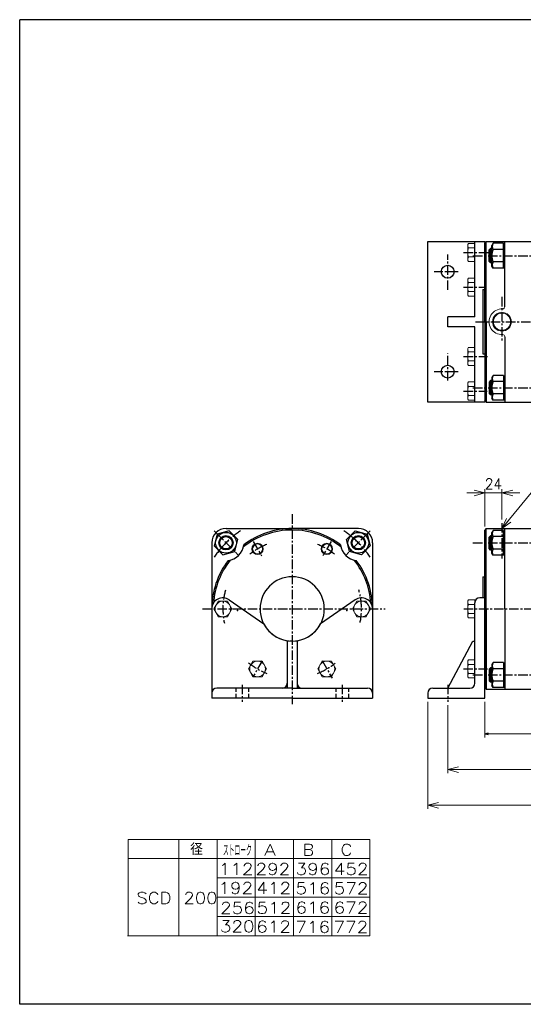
# Model space of a CAD drawing. Header units: millimetres. Extents: x -985 to 985, y -705 to 705.
# Tile 1 of 2: x -985 to -280, y -674 to 705. Entities that reach past the tile are written whole.
import ezdxf
from ezdxf.enums import TextEntityAlignment as Align

# ---------------------------------------------------------------- set-up
doc = ezdxf.new("R2010")
doc.units = ezdxf.units.MM
doc.header["$LTSCALE"] = 0.416667
doc.header["$PDSIZE"] = 1
doc.linetypes.add('CENTER', pattern=[50.8, 31.75, -6.35, 6.35, -6.35])
doc.linetypes.add('DASHED', pattern=[19.05, 12.7, -6.35])
doc.layers.add('ZUWAKU', color=7, linetype='Continuous')
doc.styles.add('dcStyle0', font='txt.shx', dxfattribs={"width": 0.80625, "bigfont": 'bigfont'})
doc.dimstyles.new('DaDimRotatedStyle', dxfattribs={"dimtxt": 15, "dimasz": 5.000003, "dimexe": 5, "dimexo": 1.666667, "dimgap": 5, "dimtad": 3, "dimdsep": 46, "dimtxsty": 'dcStyle0', "dimblk1": 'OPEN30', "dimblk2": 'OPEN30', "dimsah": 1, "dimcen": 0.09, "dimclrd": 4, "dimclre": 4, "dimclrt": 4, "dimadec": 0, "dimazin": 2, "dimtfac": 1, "dimtdec": 4, "dimtmove": 0, "dimatfit": 0, "dimfxl": 1, "dimarcsym": 0})

# ---------------------------------------------------------------- blocks, each defined once
blk = doc.blocks.new('DC_GROUP_Φ200_2')
at = {"color": 4, "linetype": 'Continuous', "lineweight": 18}
for p, q in [((-309.8, -7.6), (-303.4, 6.6)), ((-309.8, -7.6), (-300.3, 4)), ((-297.2, 1.5), (-309.8, -7.6))]:
    blk.add_line(p, q, dxfattribs=at)
blk = doc.blocks.new('DC_GROUP_Φ200_6')
at = {"color": 4, "linetype": 'Continuous', "lineweight": 25}
for p, q in [((-691.7, -10.7), (-708.4, -15.2)), ((-679.4, -23), (-691.7, -10.7)), ((-708.4, -15.2), (-712.9, -31.9)), ((-683.9, -39.7), (-679.4, -23)), ((-712.9, -31.9), (-700.6, -44.2)), ((-700.6, -44.2), (-683.9, -39.7))]:
    blk.add_line(p, q, dxfattribs=at)
for radius in [14.5, 10, 8.65]:
    blk.add_circle((-696.2, -27.5), radius, dxfattribs=at)
blk = doc.blocks.new('DC_GROUP_Φ200_7')
at = {"color": 4, "linetype": 'Continuous', "lineweight": 25}
for p, q in [((-322.3, -195.3), (-323.9, -198.1)), ((-323.9, -198.1), (-323.9, -227.1)), ((-307.9, -195.3), (-322.3, -195.3)), ((-307.9, -203.9), (-322.3, -203.9)), ((-307.9, -195.3), (-307.9, -229.9)), ((-307.9, -195.7), (-307.9, -229.5)), ((-307.9, -195.7), (-305.8, -195.7)), ((-322.3, -229.9), (-323.9, -227.1)), ((-307.9, -221.2), (-322.3, -221.2)), ((-307.9, -229.9), (-322.3, -229.9)), ((-307.9, -229.5), (-305.8, -229.5))]:
    blk.add_line(p, q, dxfattribs=at)
for centre, radius, start, end in [((-300.1, -212.6), 23.8, 158.7017, 201.2983), ((-314.8, -199.6), 8.66, 150, 210), ((-314.8, -225.6), 8.66, 150, 210)]:
    blk.add_arc(centre, radius, start, end, dxfattribs=at)
blk = doc.blocks.new('DC_GROUP_Φ200_10')
at = {"color": 4, "linetype": 'Continuous', "lineweight": 25}
for p, q in [((-527.6, -23), (-515.4, -10.7)), ((-515.4, -10.7), (-498.6, -15.2)), ((-523.1, -39.7), (-527.6, -23)), ((-498.6, -15.2), (-494.2, -31.9)), ((-506.4, -44.2), (-523.1, -39.7)), ((-494.2, -31.9), (-506.4, -44.2))]:
    blk.add_line(p, q, dxfattribs=at)
for radius in [14.5, 10, 8.65]:
    blk.add_circle((-510.9, -27.5), radius, dxfattribs=at)
blk = doc.blocks.new('DC_GROUP_Φ200_11')
at = {"color": 4, "linetype": 'Continuous', "lineweight": 25}
for p, q in [((-322.3, -10.3), (-323.9, -13.1)), ((-323.9, -42.1), (-323.9, -13.1)), ((-307.9, -10.3), (-322.3, -10.3)), ((-307.9, -44.9), (-307.9, -10.3)), ((-307.9, -44.5), (-307.9, -10.7)), ((-307.9, -10.7), (-305.8, -10.7)), ((-307.9, -18.9), (-322.3, -18.9)), ((-307.9, -36.2), (-322.3, -36.2)), ((-322.3, -44.9), (-323.9, -42.1)), ((-307.9, -44.9), (-322.3, -44.9)), ((-307.9, -44.5), (-305.8, -44.5))]:
    blk.add_line(p, q, dxfattribs=at)
for centre, radius, start, end in [((-314.8, -14.6), 8.66, 150, 210), ((-300.1, -27.6), 23.8, 158.7017, 201.2983), ((-314.8, -40.6), 8.66, 150, 210)]:
    blk.add_arc(centre, radius, start, end, dxfattribs=at)
blk = doc.blocks.new('DC_GROUP_Φ200_13')
at = {"color": 4, "linetype": 'Continuous', "lineweight": 25}
for p, q in [((-322.3, 206.9), (-323.9, 204)), ((-307.9, 206.9), (-322.3, 206.9)), ((-307.9, 206.9), (-307.9, 172.2)), ((-323.9, 204), (-323.9, 175)), ((-307.9, 198.2), (-322.3, 198.2)), ((-307.9, 206.4), (-307.9, 172.6)), ((-307.9, 206.4), (-305.8, 206.4)), ((-307.9, 180.9), (-322.3, 180.9)), ((-322.3, 172.2), (-323.9, 175)), ((-307.9, 172.2), (-322.3, 172.2)), ((-307.9, 172.6), (-305.8, 172.6))]:
    blk.add_line(p, q, dxfattribs=at)
for centre, radius, start, end in [((-314.8, 202.5), 8.66, 150, 210), ((-300.1, 189.5), 23.8, 158.7017, 201.2983), ((-314.8, 176.5), 8.66, 150, 210)]:
    blk.add_arc(centre, radius, start, end, dxfattribs=at)
blk = doc.blocks.new('DC_GROUP_Φ200_15')
at = {"color": 4, "linetype": 'Continuous', "lineweight": 25}
for p, q in [((-322.3, 391.9), (-323.9, 389)), ((-323.9, 360), (-323.9, 389)), ((-307.9, 391.9), (-322.3, 391.9)), ((-307.9, 357.2), (-307.9, 391.9)), ((-307.9, 357.6), (-307.9, 391.4)), ((-307.9, 391.4), (-305.8, 391.4)), ((-307.9, 383.2), (-322.3, 383.2)), ((-322.3, 357.2), (-323.9, 360)), ((-307.9, 365.9), (-322.3, 365.9)), ((-307.9, 357.2), (-322.3, 357.2)), ((-307.9, 357.6), (-305.8, 357.6))]:
    blk.add_line(p, q, dxfattribs=at)
for centre, radius, start, end in [((-314.8, 387.5), 8.66, 150, 210), ((-300.1, 374.5), 23.8, 158.7017, 201.2983), ((-314.8, 361.5), 8.66, 150, 210)]:
    blk.add_arc(centre, radius, start, end, dxfattribs=at)
blk = doc.blocks.new('DC_GROUP_Φ200_19')
at = {"color": 4, "linetype": 'Continuous', "lineweight": 13}
for radius in [8, 6.92]:
    blk.add_circle((-555, -36.1), radius, dxfattribs=at)
blk = doc.blocks.new('DC_GROUP_Φ200_20')
at = {"color": 4, "linetype": 'Continuous', "lineweight": 13}
for radius in [8, 6.92]:
    blk.add_circle((-652, -36.1), radius, dxfattribs=at)
blk = doc.blocks.new('DC_GROUP_Φ200_25')
at = {"color": 4, "linetype": 'Continuous', "lineweight": 13}
for p, q in [((-658.4, -193.1), (-664.7, -204.1)), ((-664.7, -204.1), (-658.4, -215.1)), ((-645.7, -193.1), (-658.4, -193.1)), ((-639.3, -204.1), (-645.7, -193.1)), ((-645.7, -215.1), (-639.3, -204.1)), ((-658.4, -215.1), (-645.7, -215.1))]:
    blk.add_line(p, q, dxfattribs=at)
blk.add_circle((-652, -204.1), 11, dxfattribs=at)
blk = doc.blocks.new('DC_GROUP_Φ200_26')
at = {"color": 4, "linetype": 'Continuous', "lineweight": 13}
for p, q in [((-561.4, -193.1), (-567.7, -204.1)), ((-567.7, -204.1), (-561.4, -215.1)), ((-548.7, -193.1), (-561.4, -193.1)), ((-542.3, -204.1), (-548.7, -193.1)), ((-548.7, -215.1), (-542.3, -204.1)), ((-561.4, -215.1), (-548.7, -215.1))]:
    blk.add_line(p, q, dxfattribs=at)
blk.add_circle((-555, -204.1), 11, dxfattribs=at)
blk = doc.blocks.new('DC_GROUP_Φ200_27')
at = {"color": 4, "linetype": 'Continuous', "lineweight": 13}
for p, q in [((-706.9, -109.1), (-713.2, -120.1)), ((-694.2, -109.1), (-706.9, -109.1)), ((-687.8, -120.1), (-694.2, -109.1)), ((-713.2, -120.1), (-706.9, -131.1)), ((-694.2, -131.1), (-687.8, -120.1)), ((-706.9, -131.1), (-694.2, -131.1))]:
    blk.add_line(p, q, dxfattribs=at)
blk.add_circle((-700.5, -120.1), 11, dxfattribs=at)
blk = doc.blocks.new('DC_GROUP_Φ200_28')
at = {"color": 4, "linetype": 'Continuous', "lineweight": 13}
for p, q in [((-512.9, -109.1), (-519.2, -120.1)), ((-500.2, -109.1), (-512.9, -109.1)), ((-493.8, -120.1), (-500.2, -109.1)), ((-519.2, -120.1), (-512.9, -131.1)), ((-500.2, -131.1), (-493.8, -120.1)), ((-512.9, -131.1), (-500.2, -131.1))]:
    blk.add_line(p, q, dxfattribs=at)
blk.add_circle((-506.5, -120.1), 11, dxfattribs=at)
blk = doc.blocks.new('DC_GROUP_Φ200_38')
at = {"color": 4, "linetype": 'Continuous', "lineweight": 13}
for p, q in [((-347.8, -191.4), (-356.5, -191.4)), ((-347.8, -191.4), (-347.8, -216.8)), ((-357.8, -194.6), (-357.8, -213.6)), ((-347.8, -197.7), (-356.5, -197.7)), ((-347.8, -210.4), (-356.5, -210.4)), ((-347.8, -216.8), (-356.5, -216.8))]:
    blk.add_line(p, q, dxfattribs=at)
for centre, radius, start, end in [((-353.2, -194.6), 4.6, 136.3665, 223.6335), ((-341.3, -204.1), 16.5, 157.363, 202.637), ((-353.2, -213.6), 4.6, 136.3665, 223.6335)]:
    blk.add_arc(centre, radius, start, end, dxfattribs=at)
blk = doc.blocks.new('DC_GROUP_Φ200_39')
at = {"color": 4, "linetype": 'Continuous', "lineweight": 13}
for p, q in [((-347.8, -107.4), (-356.5, -107.4)), ((-347.8, -107.4), (-347.8, -132.8)), ((-357.8, -110.6), (-357.8, -129.6)), ((-347.8, -113.7), (-356.5, -113.7)), ((-347.8, -126.4), (-356.5, -126.4)), ((-347.8, -132.8), (-356.5, -132.8))]:
    blk.add_line(p, q, dxfattribs=at)
for centre, radius, start, end in [((-353.2, -110.6), 4.6, 136.3665, 223.6335), ((-341.3, -120.1), 16.5, 157.363, 202.637), ((-353.2, -129.6), 4.6, 136.3665, 223.6335)]:
    blk.add_arc(centre, radius, start, end, dxfattribs=at)
blk = doc.blocks.new('DC_GROUP_Φ200_43')
at = {"color": 4, "linetype": 'Continuous', "lineweight": 18}
for p, q in [((-413.8, -395.1), (-398.8, -391.1)), ((-398.8, -399.1), (-413.8, -395.1)), ((-413.8, -395.1), (-398.8, -395.1))]:
    blk.add_line(p, q, dxfattribs=at)
blk = doc.blocks.new('DC_GROUP_Φ200_44')
at = {"color": 4, "linetype": 'Continuous', "lineweight": 18}
for p, q in [((343.2, -391.1), (358.2, -395.1)), ((358.2, -395.1), (343.2, -399.1)), ((358.2, -395.1), (343.2, -395.1))]:
    blk.add_line(p, q, dxfattribs=at)
blk = doc.blocks.new('DC_GROUP_Φ200_42')
at = {"color": 4, "linetype": 'Continuous', "lineweight": 13}
for p, q in [((-413.8, -250.1), (-413.8, -400.1)), ((358.2, -250.1), (358.2, -317.1)), ((358.2, -352.8), (358.2, -400.1)), ((-413.8, -395.1), (358.2, -395.1))]:
    blk.add_line(p, q, dxfattribs=at)
at = {"linetype": 'Continuous'}
for name in ['DC_GROUP_Φ200_43', 'DC_GROUP_Φ200_44']:
    blk.add_blockref(name, (0, 0), dxfattribs=at)
at = {"color": 4, "style": 'dcStyle0'}
blk.add_text('C', height=15, dxfattribs=at).set_placement((-35.3, -390.1), (-20.3, -390.1), align=Align.FIT)
blk = doc.blocks.new('DC_GROUP_Φ200_46')
at = {"color": 4, "linetype": 'Continuous', "lineweight": 18}
for p, q in [((-385.8, -345.1), (-370.8, -341.1)), ((-370.8, -349.1), (-385.8, -345.1)), ((-385.8, -345.1), (-370.8, -345.1))]:
    blk.add_line(p, q, dxfattribs=at)
blk = doc.blocks.new('DC_GROUP_Φ200_47')
at = {"color": 4, "linetype": 'Continuous', "lineweight": 18}
for p, q in [((315.2, -341.1), (330.2, -345.1)), ((330.2, -345.1), (315.2, -349.1)), ((330.2, -345.1), (315.2, -345.1))]:
    blk.add_line(p, q, dxfattribs=at)
blk = doc.blocks.new('DC_GROUP_Φ200_48')
at = {"color": 4, "linetype": 'Continuous', "lineweight": 18}
for p, q in [((330.2, -345.1), (345.2, -341.1)), ((345.2, -349.1), (330.2, -345.1)), ((330.2, -345.1), (345.2, -345.1))]:
    blk.add_line(p, q, dxfattribs=at)
blk = doc.blocks.new('DC_GROUP_Φ200_49')
at = {"color": 4, "linetype": 'Continuous', "lineweight": 18}
for p, q in [((383.2, -341.1), (398.2, -345.1)), ((398.2, -345.1), (383.2, -349.1)), ((398.2, -345.1), (383.2, -345.1))]:
    blk.add_line(p, q, dxfattribs=at)
blk = doc.blocks.new('DC_GROUP_Φ200_45')
at = {"color": 4, "linetype": 'Continuous', "lineweight": 13}
for p, q in [((398.2, -140.1), (398.2, -270.5)), ((-385.8, -255), (-385.8, -350.1)), ((330.2, -255), (330.2, -350.1)), ((398.2, -300.3), (398.2, -350.1)), ((-385.8, -345.1), (330.2, -345.1)), ((330.2, -345.1), (398.2, -345.1))]:
    blk.add_line(p, q, dxfattribs=at)
at = {"linetype": 'Continuous'}
for name in ['DC_GROUP_Φ200_46', 'DC_GROUP_Φ200_47', 'DC_GROUP_Φ200_48', 'DC_GROUP_Φ200_49']:
    blk.add_blockref(name, (0, 0), dxfattribs=at)
at = {"color": 4, "style": 'dcStyle0'}
blk.add_text('B', height=15, dxfattribs=at).set_placement((-35.3, -340.1), (-20.3, -340.1), align=Align.FIT)
at = {"color": 4, "style": 'dcStyle0', "width": 0.8}
blk.add_text('68', height=15, dxfattribs=at).set_placement((349.2, -340.1), (373.2, -340.1), align=Align.FIT)
blk = doc.blocks.new('DC_GROUP_Φ200_50')
at = {"color": 4, "linetype": 'Continuous', "lineweight": 13}
for p, q in [((-357.8, 194.6), (-357.8, 175.5)), ((-347.8, 197.7), (-356.5, 197.7)), ((-347.8, 197.7), (-347.8, 172.3)), ((-347.8, 191.4), (-356.5, 191.4)), ((-347.8, 178.7), (-356.5, 178.7)), ((-347.8, 172.3), (-356.5, 172.3))]:
    blk.add_line(p, q, dxfattribs=at)
for centre, radius, start, end in [((-353.2, 194.6), 4.6, 136.3665, 223.6335), ((-341.3, 185), 16.5, 157.363, 202.637), ((-353.2, 175.5), 4.6, 136.3665, 223.6335)]:
    blk.add_arc(centre, radius, start, end, dxfattribs=at)
blk = doc.blocks.new('DC_GROUP_Φ200_51')
at = {"color": 4, "linetype": 'Continuous', "lineweight": 13}
for p, q in [((-357.8, 243.1), (-357.8, 224)), ((-347.8, 246.2), (-356.5, 246.2)), ((-347.8, 239.9), (-356.5, 239.9)), ((-347.8, 246.2), (-347.8, 220.8)), ((-347.8, 227.2), (-356.5, 227.2)), ((-347.8, 220.8), (-356.5, 220.8))]:
    blk.add_line(p, q, dxfattribs=at)
for centre, radius, start, end in [((-353.2, 243.1), 4.6, 136.3665, 223.6335), ((-341.3, 233.5), 16.5, 157.363, 202.637), ((-353.2, 224), 4.6, 136.3665, 223.6335)]:
    blk.add_arc(centre, radius, start, end, dxfattribs=at)
blk = doc.blocks.new('DC_GROUP_Φ200_52')
at = {"color": 4, "linetype": 'Continuous', "lineweight": 13}
for p, q in [((-357.8, 340.1), (-357.8, 321)), ((-347.8, 343.2), (-356.5, 343.2)), ((-347.8, 336.9), (-356.5, 336.9)), ((-347.8, 343.2), (-347.8, 317.8)), ((-347.8, 324.2), (-356.5, 324.2)), ((-347.8, 317.8), (-356.5, 317.8))]:
    blk.add_line(p, q, dxfattribs=at)
for centre, radius, start, end in [((-353.2, 340.1), 4.6, 136.3665, 223.6335), ((-341.3, 330.5), 16.5, 157.363, 202.637), ((-353.2, 321), 4.6, 136.3665, 223.6335)]:
    blk.add_arc(centre, radius, start, end, dxfattribs=at)
blk = doc.blocks.new('DC_GROUP_Φ200_53')
at = {"color": 4, "linetype": 'Continuous', "lineweight": 13}
for p, q in [((-357.8, 388.6), (-357.8, 369.5)), ((-347.8, 391.7), (-356.5, 391.7)), ((-347.8, 391.7), (-347.8, 366.3)), ((-347.8, 385.4), (-356.5, 385.4)), ((-347.8, 372.7), (-356.5, 372.7)), ((-347.8, 366.3), (-356.5, 366.3))]:
    blk.add_line(p, q, dxfattribs=at)
for centre, radius, start, end in [((-353.2, 388.6), 4.6, 136.3665, 223.6335), ((-341.3, 379), 16.5, 157.363, 202.637), ((-353.2, 369.5), 4.6, 136.3665, 223.6335)]:
    blk.add_arc(centre, radius, start, end, dxfattribs=at)
blk = doc.blocks.new('DC_GROUP_Φ200_59')
at = {"color": 4, "linetype": 'Continuous', "lineweight": 18}
for p, q in [((-309.8, 42.4), (-294.8, 46.4)), ((-294.8, 38.4), (-309.8, 42.4)), ((-309.8, 42.4), (-294.8, 42.4))]:
    blk.add_line(p, q, dxfattribs=at)
blk = doc.blocks.new('DC_GROUP_Φ200_60')
at = {"color": 4, "linetype": 'Continuous', "lineweight": 18}
for p, q in [((-348.8, 46.4), (-333.8, 42.4)), ((-333.8, 42.4), (-348.8, 38.4)), ((-333.8, 42.4), (-348.8, 42.4))]:
    blk.add_line(p, q, dxfattribs=at)
blk = doc.blocks.new('DC_GROUP_Φ200_58')
at = {"color": 4, "linetype": 'Continuous', "lineweight": 13}
for p, q in [((-358.8, 42.4), (-333.8, 42.4)), ((-333.8, -4.6), (-333.8, 47.4)), ((-333.8, 42.4), (-309.8, 42.4)), ((-309.8, 4.9), (-309.8, 47.4)), ((-284.8, 42.4), (-309.8, 42.4))]:
    blk.add_line(p, q, dxfattribs=at)
at = {"linetype": 'Continuous'}
for name in ['DC_GROUP_Φ200_60', 'DC_GROUP_Φ200_59']:
    blk.add_blockref(name, (0, 0), dxfattribs=at)
at = {"color": 4, "style": 'dcStyle0', "width": 0.8}
blk.add_text('24', height=15, dxfattribs=at).set_placement((-333.8, 47.4), (-309.8, 47.4), align=Align.FIT)
blk = doc.blocks.new('_OPEN30')
at = {"color": 0, "linetype": 'ByBlock', "lineweight": -2}
for p, q in [((-1, 0.267949), (0, 0)), ((0, 0), (-1, -0.267949)), ((0, 0), (-1, 0))]:
    blk.add_line(p, q, dxfattribs=at)
blk = doc.blocks.new('*D67')
at = {"color": 4, "linetype": 'Continuous', "lineweight": 13}
for p, q in [((-333.8, -250.1), (-333.8, -300.1)), ((278.2, -250.1), (278.2, -300.1)), ((-333.8, -295.1), (278.2, -295.1))]:
    blk.add_line(p, q, dxfattribs=at)
at = {"color": 4, "xscale": 5.000004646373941, "yscale": 4.999982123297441}
for p, rotation in [((-333.8, -295.1), 180), ((278.2, -295.1), 360)]:
    blk.add_blockref('_OPEN30', p, dxfattribs=dict(at, rotation=rotation))
at = {"color": 4, "insert": (-27.8, -290.1), "char_height": 15, "width": 32.812, "attachment_point": 8, "style": 'dcStyle0'}
blk.add_mtext('\\T1.00;A', dxfattribs=at)

msp = doc.modelspace()

# ---------------------------------------------------------------- linework, layer by layer
at = {"color": 4, "linetype": 'Continuous', "lineweight": 25}
for p, q in [((-413.813, 169.532), (-413.813, 394.532)), ((-413.813, 394.532), (-333.813, 394.532)), ((-347.813, 289.032), (-347.813, 394.532)), ((-331.813, 394.532), (-333.813, 392.532)), ((-333.813, 394.532), (-333.813, 169.532)), ((-333.813, 282.032), (-333.813, 392.532)), ((-331.813, 394.532), (276.187, 394.532)), ((-331.813, 282.032), (-331.813, 394.532)), ((-305.813, 303.009), (-305.813, 394.532)), ((-325.813, 384.532), (-327.813, 382.532)), ((-327.813, 366.532), (-327.813, 382.532)), ((-327.413, 382.932), (-323.913, 382.932)), ((-323.913, 384.532), (-325.813, 384.532)), ((-325.813, 364.532), (-325.813, 384.532)), ((-325.813, 364.532), (-327.813, 366.532)), ((-327.413, 366.132), (-323.913, 366.132)), ((-323.913, 364.532), (-325.813, 364.532)), ((-336.813, 327.032), (-336.813, 237.032)), ((-336.813, 327.032), (-333.813, 327.032)), ((-385.813, 275.032), (-385.813, 289.032)), ((-347.813, 289.032), (-385.813, 289.032)), ((-333.813, 282.032), (-333.813, 171.532)), ((-331.813, 282.032), (-331.813, 169.532)), ((-347.813, 275.032), (-385.813, 275.032)), ((-347.813, 169.532), (-347.813, 275.032)), ((-305.813, 261.056), (-305.813, 169.532)), ((-336.813, 237.032), (-333.813, 237.032)), ((-325.813, 199.532), (-327.813, 197.532)), ((-327.813, 197.532), (-327.813, 181.532)), ((-327.413, 197.932), (-323.913, 197.932)), ((-323.913, 199.532), (-325.813, 199.532)), ((-325.813, 199.532), (-325.813, 179.532)), ((-325.813, 179.532), (-327.813, 181.532)), ((-327.413, 181.132), (-323.913, 181.132)), ((-323.913, 179.532), (-325.813, 179.532)), ((-333.813, 169.532), (-413.813, 169.532)), ((-331.813, 169.532), (-333.813, 171.532)), ((-331.813, 169.532), (276.187, 169.532)), ((-696.152, -7.589), (-603.521, -7.589)), ((-510.89, -7.589), (-603.521, -7.589)), ((-331.813, -7.589), (-333.813, -9.589)), ((-333.813, -120.089), (-333.813, -9.589)), ((-331.813, -7.589), (276.187, -7.589)), ((-331.813, -120.089), (-331.813, -7.589)), ((-305.813, -120.089), (-305.813, -7.589)), ((-716.021, -27.458), (-716.021, -212.589)), ((-491.021, -27.458), (-491.021, -212.589)), ((-325.813, -17.589), (-327.813, -19.589)), ((-327.813, -35.589), (-327.813, -19.589)), ((-327.413, -19.189), (-323.913, -19.189)), ((-323.913, -17.589), (-325.813, -17.589)), ((-325.813, -37.589), (-325.813, -17.589)), ((-325.813, -37.589), (-327.813, -35.589)), ((-327.413, -35.989), (-323.913, -35.989)), ((-323.913, -37.589), (-325.813, -37.589)), ((-336.813, -75.089), (-336.813, -104.589)), ((-336.813, -75.089), (-333.813, -75.089)), ((-691.653, -107.377), (-643.315, -141.099)), ((-515.39, -107.377), (-563.727, -141.099)), ((-333.813, -104.589), (-340.813, -104.589)), ((-333.813, -245.089), (-333.813, -104.589)), ((-716.021, -120.089), (-716.021, -245.089)), ((-491.021, -120.089), (-491.021, -245.089)), ((-347.813, -224.089), (-347.813, -111.589)), ((-333.813, -120.089), (-333.813, -230.589)), ((-331.813, -120.089), (-331.813, -232.589)), ((-305.813, -120.089), (-305.813, -232.589)), ((-610.521, -164.541), (-610.521, -231.089)), ((-603.521, -165.089), (-607.021, -165.089)), ((-596.521, -164.541), (-596.521, -231.089)), ((-385.813, -231.089), (-350.489, -165.089)), ((-350.489, -165.089), (-347.813, -165.089)), ((-325.813, -202.589), (-327.813, -204.589)), ((-327.813, -204.589), (-327.813, -220.589)), ((-327.413, -204.189), (-323.913, -204.189)), ((-323.913, -202.589), (-325.813, -202.589)), ((-325.813, -202.589), (-325.813, -222.589)), ((-325.813, -222.589), (-327.813, -220.589)), ((-603.521, -231.089), (-709.021, -231.089)), ((-603.521, -231.089), (-498.021, -231.089)), ((-406.813, -231.089), (-354.813, -231.089)), ((-331.813, -232.589), (-333.813, -230.589)), ((-331.813, -232.589), (-333.813, -230.589)), ((-331.813, -232.589), (276.187, -232.589)), ((-327.413, -220.989), (-323.913, -220.989)), ((-323.913, -222.589), (-325.813, -222.589)), ((-603.521, -245.089), (-716.021, -245.089)), ((-603.521, -245.089), (-491.021, -245.089)), ((-413.813, -238.089), (-413.813, -245.089)), ((-413.813, -245.089), (-333.813, -245.089))]:
    msp.add_line(p, q, dxfattribs=at)
at = {"color": 4, "linetype": 'CENTER', "lineweight": 25}
for p, q in [((-385.813, 326.498), (-385.813, 376.298)), ((-363.534, 379.032), (-328.268, 379.032)), ((-350.459, 374.532), (286.378, 374.532)), ((-371.313, 352.032), (-404.748, 352.032)), ((-363.534, 330.532), (-331.868, 330.532)), ((-309.813, 316.73), (-309.813, 253.327)), ((-346.663, 282.032), (411.377, 282.032)), ((-385.813, 199.898), (-385.813, 237.698)), ((-363.534, 233.532), (-330.068, 233.532)), ((-371.313, 212.032), (-404.748, 212.032)), ((-363.534, 185.032), (-330.668, 185.032)), ((-350.459, 189.532), (286.378, 189.532)), ((-603.521, 12.396), (-603.521, -253.371)), ((-712.802, -10.809), (-678.548, -45.062)), ((-494.241, -10.809), (-528.494, -45.062)), ((-309.813, -0.063), (-309.813, -49.655)), ((-658.075, -25.599), (-646.471, -45.697)), ((-548.967, -25.599), (-560.571, -45.697)), ((-350.459, -27.589), (286.378, -27.589)), ((-729.244, -120.089), (-473.164, -120.089)), ((-363.233, -120.089), (413.426, -120.089)), ((-645.388, -192.604), (-658.123, -214.663)), ((-561.692, -192.54), (-547.482, -217.152)), ((-363.712, -204.094), (-330.253, -204.094)), ((-350.459, -212.589), (286.378, -212.589)), ((-673.521, -226.179), (-673.521, -250.024)), ((-533.521, -226.179), (-533.521, -250.024)), ((-385.813, -226.179), (-385.813, -250.024))]:
    msp.add_line(p, q, dxfattribs=at)
at = {"color": 4, "linetype": 'Continuous', "lineweight": 13}
for p, q in [((-309.813, -7.589), (-258.24, 55.66)), ((-833.358, -442.749), (-494.756, -442.749)), ((-833.358, -442.749), (-833.358, -577.749)), ((-762.025, -442.749), (-762.025, -577.749)), ((-708.571, -442.749), (-708.571, -577.749)), ((-655.117, -442.749), (-655.117, -577.749)), ((-601.664, -442.749), (-601.664, -577.749)), ((-548.21, -442.749), (-548.21, -577.749)), ((-494.756, -442.749), (-494.756, -577.749)), ((-833.358, -469.749), (-494.756, -469.749)), ((-708.571, -496.749), (-494.756, -496.749)), ((-708.445, -523.749), (-494.756, -523.749)), ((-708.571, -550.749), (-494.756, -550.749)), ((-834.278, -577.749), (-494.756, -577.749))]:
    msp.add_line(p, q, dxfattribs=at)
at = {"color": 4, "linetype": 'DASHED', "lineweight": 25}
for p, q in [((-682.521, -231.089), (-682.521, -245.089)), ((-664.521, -231.089), (-664.521, -245.089)), ((-542.521, -231.089), (-542.521, -245.089)), ((-524.521, -231.089), (-524.521, -245.089))]:
    msp.add_line(p, q, dxfattribs=at)
at = {"color": 4, "linetype": 'Continuous', "lineweight": 25}
for centre in [(-385.813, 352.032), (-385.813, 212.032)]:
    msp.add_circle(centre, 9, dxfattribs=at)
at = {"color": 4, "linetype": 'Continuous', "lineweight": 13}
for radius in [13.194, 11.994]:
    msp.add_circle((-309.813, 282.032), radius, dxfattribs=at)
for centre, radius, start, end in [((-309.813, 282.032), 18, 86.815964, 273.184036), ((-308.813, 303.009), 3, 267.270597, 0), ((-308.813, 261.056), 3, 0, 92.729403)]:
    msp.add_arc(centre, radius, start, end, dxfattribs=at)
at = {"color": 4, "linetype": 'Continuous', "lineweight": 25}
for centre, radius, start, end in [((-696.152, -27.458), 20, 90, 180), ((-603.521, -120.089), 110.5, 90, 128.181732), ((-603.521, -120.089), 112.5, 90, 127.057453), ((-603.521, -120.089), 112.5, 52.942547, 90), ((-603.521, -120.089), 110.5, 51.818268, 90), ((-510.89, -27.458), 20, 0, 90), ((-696.152, -27.458), 25, 276.551551, 353.448449), ((-510.89, -27.458), 25, 186.551551, 263.448449), ((-603.521, -120.089), 112.5, 142.942547, 180), ((-603.521, -120.089), 110.5, 141.818268, 175.78432), ((-603.521, -120.089), 110.5, 4.21568, 38.181732), ((-603.521, -120.089), 112.5, 0.050534, 37.057453), ((-603.521, -120.089), 45, 90, 270), ((-603.521, -120.089), 45, 270, 90), ((-700.521, -120.089), 15.5, 55.098667, 180), ((-506.521, -120.089), 15.5, 0, 124.901333), ((-340.813, -111.589), 7, 90, 180), ((-603.521, -120.089), 45, 207.832623, 270), ((-603.521, -120.089), 45, 270, 332.167377), ((-709.021, -238.089), 7, 90, 180), ((-617.521, -224.089), 7, 270, 0), ((-589.521, -224.089), 7, 180, 270), ((-498.021, -238.089), 7, 0, 90), ((-406.813, -238.089), 7, 90, 180), ((-354.813, -224.089), 7, 270, 0)]:
    msp.add_arc(centre, radius, start, end, dxfattribs=at)
at = {"color": 4, "linetype": 'CENTER', "lineweight": 25}
for radius, start, end in [(131, 123.455708, 146.372638), (131, 33.627362, 56.544292), (97, 111.490368, 127.76944), (97, 52.23056, 68.509632), (97, 164.273414, 191.942687), (97, 348.698104, 16.113661), (97, 230.980511, 248.446336), (97, 291.518349, 308.393137)]:
    msp.add_arc((-603.521, -120.089), radius, start, end, dxfattribs=at)
at = {"color": 4, "linetype": 'Continuous'}
for p in [(-680.117, -122.309), (-526.926, -122.309)]:
    msp.add_point(p, dxfattribs=at)
at = {"layer": 'ZUWAKU', "color": 5, "linetype": 'Continuous', "lineweight": 25}
for p, q in [((-985, -673.75), (-985, 705)), ((955, 705), (-985, 705)), ((985, -673.75), (-985, -673.75))]:
    msp.add_line(p, q, dxfattribs=at)

# ---------------------------------------------------------------- block references
at = {"linetype": 'Continuous'}
for name in ['DC_GROUP_Φ200_53', 'DC_GROUP_Φ200_15', 'DC_GROUP_Φ200_52', 'DC_GROUP_Φ200_51', 'DC_GROUP_Φ200_13', 'DC_GROUP_Φ200_50', 'DC_GROUP_Φ200_58', 'DC_GROUP_Φ200_2', 'DC_GROUP_Φ200_6', 'DC_GROUP_Φ200_10', 'DC_GROUP_Φ200_11', 'DC_GROUP_Φ200_20', 'DC_GROUP_Φ200_19', 'DC_GROUP_Φ200_27', 'DC_GROUP_Φ200_28', 'DC_GROUP_Φ200_39', 'DC_GROUP_Φ200_45', 'DC_GROUP_Φ200_38', 'DC_GROUP_Φ200_25', 'DC_GROUP_Φ200_26', 'DC_GROUP_Φ200_7', 'DC_GROUP_Φ200_42']:
    msp.add_blockref(name, (0, 0), dxfattribs=at)

# ---------------------------------------------------------------- texts
at = {"color": 4, "style": 'dcStyle0'}
for s, width, p, p2 in [('   径', 0.952381, (-793.273, -464.795), (-728.473, -464.795)), ('ストローク', 0.416667, (-700.474, -466.153), (-659.974, -466.153))]:
    msp.add_text(s, height=16.2, dxfattribs=dict(at, width=width)).set_placement(p, p2, align=Align.FIT)
for s, p, p2 in [('A', (-642.552, -465.485), (-626.352, -465.485)), ('B', (-589.098, -465.485), (-572.898, -465.485)), ('C', (-535.644, -465.485), (-519.444, -465.485)), ('112', (-706.287, -492.538), (-657.687, -492.538)), ('292', (-654.869, -492.421), (-606.269, -492.421)), ('396', (-598.66, -492.485), (-550.06, -492.485)), ('452', (-545.206, -492.485), (-496.606, -492.485)), ('192', (-706.834, -518.895), (-658.234, -518.895)), ('412', (-653.632, -519.092), (-605.032, -519.092)), ('516', (-598.804, -519.485), (-550.204, -519.485)), ('572', (-545.35, -519.485), (-496.75, -519.485)), ('SCD 200', (-821.574, -532.985), (-708.174, -532.985)), ('256', (-704.392, -546.993), (-655.792, -546.993)), ('512', (-653.371, -546.764), (-604.771, -546.764)), ('616', (-598.948, -546.485), (-550.348, -546.485)), ('672', (-545.494, -546.485), (-496.894, -546.485)), ('320', (-704.765, -572.71), (-656.165, -572.71)), ('612', (-653.92, -573.092), (-605.32, -573.092)), ('716', (-599.091, -573.485), (-550.491, -573.485)), ('772', (-545.638, -573.485), (-497.038, -573.485))]:
    msp.add_text(s, height=16.2, dxfattribs=at).set_placement(p, p2, align=Align.FIT)

# ---------------------------------------------------------------- dimensions: what is measured, and where the dimension line sits
at = {"linetype": 'Continuous', "lineweight": 13}
dim = msp.add_linear_dim(base=(278.187, -295.089), p1=(-333.813, -248.423), p2=(278.187, -248.423), text='A', dimstyle='DaDimRotatedStyle', override={"dimtxt": 15, "dimasz": 5.000003, "dimexe": 5, "dimexo": 1.666667, "dimgap": 5, "dimtad": 3, "dimtih": 0, "dimtoh": 0, "dimdec": 2, "dimzin": 8, "dimtxsty": 'dcStyle0', "dimblk1": 'OPEN30', "dimblk2": 'OPEN30', "dimsah": 1, "dimclrd": 4, "dimclre": 4, "dimclrt": 4, "dimazin": 2, "dimtofl": 1, "dimatfit": 0, "dimtolj": 0, "dimtzin": 8}, dxfattribs=at)
dim.commit()
dim.dimension.update_dxf_attribs({"geometry": '*D67', "text_midpoint": (-27.813, -295.089)})

doc.saveas('drawing.dxf')
